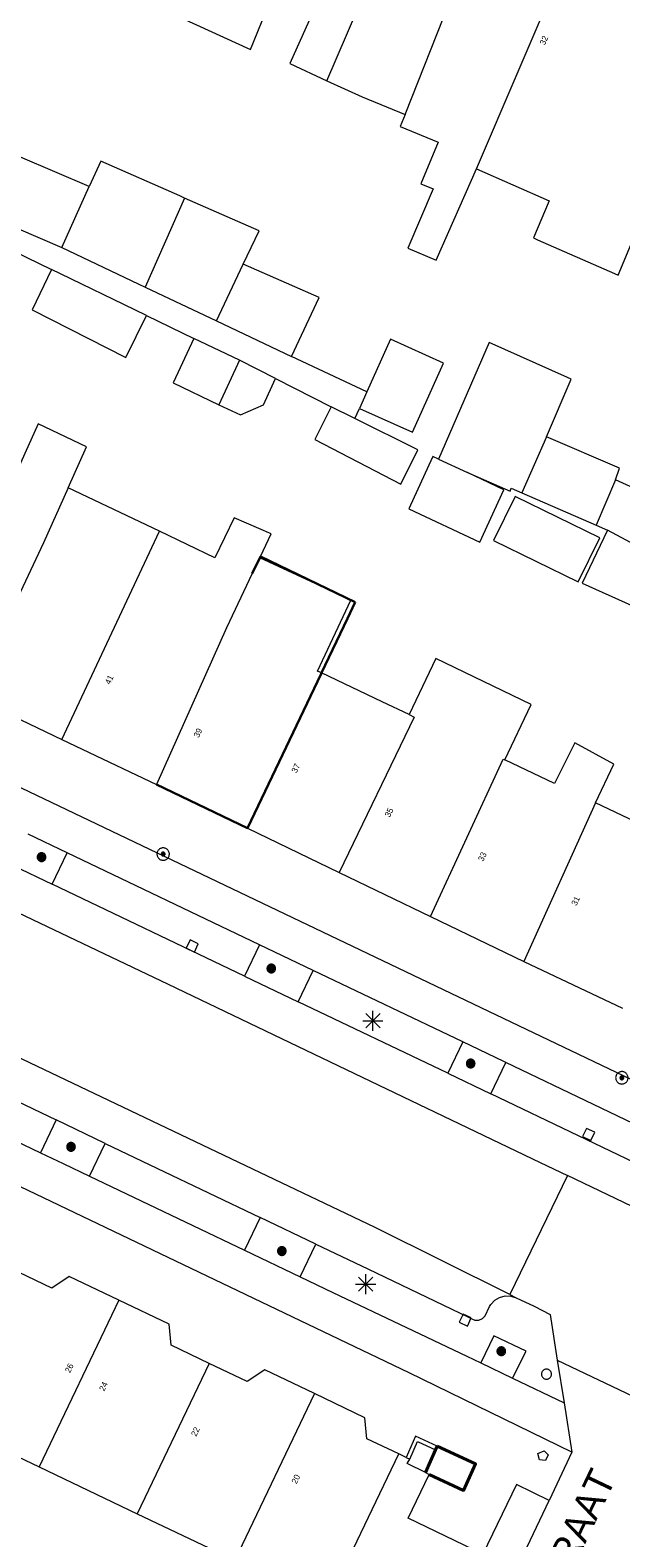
# Model space of a CAD drawing. Header units: metres. Extents: x 135779 to 137489, y 452643 to 455118.
# Tile 254 of 256: x 136523 to 136552, y 453924 to 453999. Entities that reach past the tile are written whole.
import ezdxf
from ezdxf.enums import TextEntityAlignment as Align

# ---------------------------------------------------------------- set-up
doc = ezdxf.new("R2010")
doc.units = ezdxf.units.M
doc.linetypes.add('DGN_Style_3', pattern=[78.572352, 56.123108, -22.449243])
for name, color, linetype, lineweight in [('KTop_GBI_Toegangstrap', 40, 'Continuous', 40), ('KTop_NAR_Huisnummer (t)', 7, 'Continuous', 13), ('KTop_NAR_Huisnummer tijdelijk (t)', 7, 'Continuous', 13), ('KTop_OBW_Overig Plus', 1, 'Continuous', 13), ('KTop_ORL_Weg_Straatnaam (t)', 7, 'Continuous', 13), ('KTop_PAL_Afsluitpaal', 222, 'Continuous', 13), ('KTop_PAL_Lichtmast', 40, 'Continuous', 13), ('KTop_PND_Grondvlaksituatie van BAG-pand [tachy]', 1, 'Continuous', 13), ('KTop_PND_Pandscheiding', 40, 'Continuous', 13), ('KTop_PND_Voorlopige_pandgeometrie', 1, 'DGN_Style_3', 30), ('KTop_PUT_Brandkraan of -put', 1, 'Continuous', 13), ('KTop_PUT_Inspectie- of rioolput', 15, 'Continuous', 13), ('KTop_PUT_Kolk', 15, 'Continuous', 13), ('KTop_SHD_Muur', 15, 'Continuous', 13), ('KTop_VGO_Boom', 92, 'Continuous', 13), ('KTop_WGD_Fietspad', 40, 'Continuous', 13), ('KTop_WGD_Parkeervlak', 251, 'Continuous', 13), ('KTop_WGD_Rijbaan_Lokale weg', 251, 'Continuous', 13), ('KTop_WGD_Rijbaan_Lokale weg_verkeersdrempel', 40, 'Continuous', 13), ('KTop_WGD_Voetpad', 251, 'Continuous', 13)]:
    doc.layers.add(name, color=color, linetype=linetype, lineweight=lineweight)
doc.styles.add('Style-ROVU', font='ROVU.shx')
doc.styles.add('Style-ROVUCURSIEF', font='ROVUCURSIEF.shx')

# ---------------------------------------------------------------- blocks, each defined once
blk = doc.blocks.new('PAL_Lichtmast')
at = {"layer": 'KTop_PAL_Lichtmast'}
for p, q in [((-0.354, -0.354), (0.354, 0.354)), ((0.354, -0.354), (-0.354, 0.354)), ((0, -0.5), (0, 0.5)), ((-0.5, 0), (0.5, 0))]:
    blk.add_line(p, q, dxfattribs=at)
blk = doc.blocks.new('PAL_Afsluitpaal')
at = {"layer": 'KTop_PAL_Afsluitpaal', "flags": 128}
blk.add_lwpolyline([(0.25, 0), (0.249, 0.026), (0.245, 0.052), (0.238, 0.077), (0.228, 0.102), (0.217, 0.125), (0.202, 0.147), (0.186, 0.167), (0.167, 0.186), (0.147, 0.202), (0.125, 0.217), (0.102, 0.228), (0.077, 0.238), (0.052, 0.245), (0.026, 0.249), (0, 0.25), (-0.026, 0.249), (-0.052, 0.245), (-0.077, 0.238), (-0.102, 0.228), (-0.125, 0.217), (-0.147, 0.202), (-0.167, 0.186), (-0.186, 0.167), (-0.202, 0.147), (-0.217, 0.125), (-0.228, 0.102), (-0.238, 0.077), (-0.245, 0.052), (-0.249, 0.026), (-0.25, 0), (-0.249, -0.026), (-0.245, -0.052), (-0.238, -0.077), (-0.228, -0.102), (-0.217, -0.125), (-0.202, -0.147), (-0.186, -0.167), (-0.167, -0.186), (-0.147, -0.202), (-0.125, -0.217), (-0.102, -0.228), (-0.077, -0.238), (-0.052, -0.245), (-0.026, -0.249), (0, -0.25), (0.026, -0.249), (0.052, -0.245), (0.077, -0.238), (0.102, -0.228), (0.125, -0.217), (0.147, -0.202), (0.167, -0.186), (0.186, -0.167), (0.202, -0.147), (0.217, -0.125), (0.228, -0.102), (0.238, -0.077), (0.245, -0.052), (0.249, -0.026), (0.25, 0)], dxfattribs=at)
blk = doc.blocks.new('PUT_Brandkraan_of_-put')
at = {"layer": 'KTop_PUT_Brandkraan of -put'}
for p, q in [((-0.25, 0.034), (0, 0.25)), ((-0.158, -0.25), (-0.25, 0.034)), ((0, 0.25), (0.25, 0.033)), ((0.25, 0.033), (0.158, -0.25)), ((0.158, -0.25), (-0.158, -0.25))]:
    blk.add_line(p, q, dxfattribs=at)
blk = doc.blocks.new('PUT_Inspectie-_of_rioolput')
at = {"layer": 'KTop_PUT_Inspectie- of rioolput', "flags": 128}
for points in [[(0.31, 0), (0.308, 0.032), (0.303, 0.064), (0.294, 0.095), (0.283, 0.126), (0.268, 0.155), (0.25, 0.182), (0.23, 0.207), (0.207, 0.23), (0.182, 0.25), (0.154, 0.268), (0.126, 0.283), (0.095, 0.294), (0.064, 0.303), (0.032, 0.308), (0, 0.309), (-0.032, 0.308), (-0.064, 0.303), (-0.096, 0.294), (-0.126, 0.283), (-0.155, 0.268), (-0.182, 0.25), (-0.207, 0.23), (-0.23, 0.207), (-0.25, 0.182), (-0.268, 0.154), (-0.283, 0.126), (-0.294, 0.095), (-0.303, 0.064), (-0.308, 0.032), (-0.309, 0), (-0.308, -0.032), (-0.303, -0.064), (-0.294, -0.096), (-0.283, -0.126), (-0.268, -0.155), (-0.25, -0.182), (-0.23, -0.207), (-0.207, -0.23), (-0.182, -0.25), (-0.155, -0.268), (-0.126, -0.283), (-0.096, -0.294), (-0.064, -0.303), (-0.032, -0.308), (0, -0.309), (0.032, -0.308), (0.064, -0.303), (0.095, -0.294), (0.126, -0.283), (0.155, -0.268), (0.182, -0.25), (0.207, -0.23), (0.23, -0.207), (0.25, -0.182), (0.268, -0.155), (0.283, -0.126), (0.294, -0.096), (0.303, -0.064), (0.308, -0.032), (0.31, 0)], [(0.095, 0), (0.094, 0.009), (0.092, 0.019), (0.09, 0.029), (0.086, 0.038), (0.082, 0.047), (0.076, 0.055), (0.07, 0.063), (0.063, 0.07), (0.055, 0.076), (0.047, 0.082), (0.038, 0.086), (0.029, 0.09), (0.019, 0.092), (0.009, 0.094), (0, 0.094), (-0.01, 0.094), (-0.02, 0.092), (-0.029, 0.09), (-0.039, 0.086), (-0.048, 0.082), (-0.056, 0.076), (-0.064, 0.07), (-0.071, 0.063), (-0.077, 0.055), (-0.082, 0.047), (-0.087, 0.038), (-0.09, 0.029), (-0.093, 0.019), (-0.094, 0.009), (-0.095, 0), (-0.094, -0.01), (-0.093, -0.02), (-0.09, -0.029), (-0.087, -0.039), (-0.082, -0.048), (-0.077, -0.056), (-0.071, -0.064), (-0.064, -0.071), (-0.056, -0.077), (-0.047, -0.082), (-0.039, -0.087), (-0.029, -0.09), (-0.02, -0.093), (-0.01, -0.094), (0, -0.095), (0.009, -0.094), (0.019, -0.093), (0.029, -0.09), (0.038, -0.087), (0.047, -0.082), (0.055, -0.077), (0.063, -0.071), (0.07, -0.064), (0.076, -0.056), (0.082, -0.047), (0.086, -0.039), (0.09, -0.029), (0.092, -0.02), (0.094, -0.01), (0.095, 0)], [(0.035, 0), (0.034, 0.003), (0.034, 0.007), (0.033, 0.01), (0.031, 0.014), (0.03, 0.017), (0.028, 0.02), (0.026, 0.023), (0.023, 0.026), (0.02, 0.028), (0.017, 0.03), (0.014, 0.031), (0.01, 0.033), (0.007, 0.034), (0.003, 0.034), (0, 0.034), (-0.004, 0.034), (-0.007, 0.034), (-0.011, 0.033), (-0.014, 0.031), (-0.018, 0.03), (-0.021, 0.028), (-0.023, 0.026), (-0.026, 0.023), (-0.028, 0.02), (-0.03, 0.017), (-0.032, 0.014), (-0.033, 0.01), (-0.034, 0.007), (-0.035, 0.003), (-0.035, 0), (-0.035, -0.004), (-0.034, -0.007), (-0.033, -0.011), (-0.032, -0.014), (-0.03, -0.018), (-0.028, -0.021), (-0.026, -0.023), (-0.023, -0.026), (-0.021, -0.028), (-0.017, -0.03), (-0.014, -0.032), (-0.011, -0.033), (-0.007, -0.034), (-0.004, -0.035), (0, -0.035), (0.003, -0.035), (0.007, -0.034), (0.01, -0.033), (0.014, -0.032), (0.017, -0.03), (0.02, -0.028), (0.023, -0.026), (0.026, -0.023), (0.028, -0.021), (0.03, -0.017), (0.031, -0.014), (0.033, -0.011), (0.034, -0.007), (0.034, -0.004), (0.035, 0)], [(0.01, 0.02), (0.007, 0.02), (0.005, 0.021), (0.003, 0.022), (0.001, 0.022), (-0.001, 0.022), (-0.004, 0.022), (-0.006, 0.021), (-0.008, 0.02), (-0.01, 0.019), (-0.012, 0.018), (-0.014, 0.017), (-0.016, 0.015), (-0.017, 0.013), (-0.019, 0.012), (-0.02, 0.009), (-0.021, 0.007), (-0.022, 0.005), (-0.022, 0.003), (-0.022, 0.001), (-0.022, -0.001), (-0.022, -0.004), (-0.022, -0.006), (-0.021, -0.008), (-0.02, -0.01), (-0.019, -0.012), (-0.017, -0.014), (-0.016, -0.016), (-0.014, -0.017), (-0.012, -0.019), (-0.01, -0.02), (-0.008, -0.021), (-0.006, -0.022), (-0.003, -0.022), (-0.001, -0.022), (0.001, -0.022), (0.003, -0.022), (0.005, -0.022), (0.008, -0.021), (0.01, -0.02), (0.012, -0.019), (0.014, -0.017), (0.015, -0.016), (0.017, -0.014), (0.018, -0.012), (0.02, -0.01), (0.02, -0.008), (0.021, -0.006), (0.022, -0.003), (0.022, -0.001), (0.022, 0.001), (0.022, 0.003), (0.021, 0.005), (0.02, 0.008), (0.019, 0.01), (0.018, 0.012), (0.017, 0.014), (0.015, 0.015), (0.013, 0.017), (0.012, 0.018), (0.01, 0.02)]]:
    blk.add_lwpolyline(points, dxfattribs=at)
blk = doc.blocks.new('PUT_Kolk')
at = {"layer": 'KTop_PUT_Kolk', "flags": 128}
blk.add_lwpolyline([(0.225, -0.225), (0.225, 0.225), (-0.225, 0.225), (-0.225, -0.225), (0.225, -0.225)], dxfattribs=at)
blk = doc.blocks.new('VGO_Boom')
at = {"layer": 'KTop_VGO_Boom', "flags": 128}
for points in [[(0.215, 0), (0.214, 0.022), (0.21, 0.045), (0.204, 0.066), (0.196, 0.087), (0.186, 0.108), (0.174, 0.126), (0.16, 0.144), (0.144, 0.16), (0.126, 0.174), (0.107, 0.186), (0.087, 0.196), (0.066, 0.204), (0.045, 0.21), (0.022, 0.214), (-0.001, 0.215), (-0.023, 0.214), (-0.045, 0.21), (-0.067, 0.204), (-0.088, 0.196), (-0.108, 0.186), (-0.127, 0.174), (-0.144, 0.16), (-0.16, 0.144), (-0.174, 0.126), (-0.187, 0.107), (-0.197, 0.087), (-0.205, 0.066), (-0.211, 0.045), (-0.214, 0.022), (-0.215, -0.001), (-0.214, -0.023), (-0.211, -0.045), (-0.205, -0.067), (-0.197, -0.088), (-0.187, -0.108), (-0.174, -0.127), (-0.16, -0.144), (-0.144, -0.16), (-0.127, -0.174), (-0.108, -0.187), (-0.088, -0.197), (-0.067, -0.205), (-0.045, -0.211), (-0.023, -0.214), (0, -0.215), (0.022, -0.214), (0.045, -0.211), (0.066, -0.205), (0.087, -0.197), (0.108, -0.187), (0.126, -0.174), (0.144, -0.16), (0.16, -0.144), (0.174, -0.127), (0.186, -0.108), (0.196, -0.088), (0.204, -0.067), (0.21, -0.045), (0.214, -0.023), (0.215, -0.001)], [(0.155, 0), (0.154, 0.016), (0.152, 0.032), (0.147, 0.048), (0.142, 0.063), (0.134, 0.078), (0.125, 0.091), (0.115, 0.104), (0.104, 0.115), (0.091, 0.125), (0.077, 0.134), (0.063, 0.142), (0.048, 0.147), (0.032, 0.152), (0.016, 0.154), (-0.001, 0.155), (-0.017, 0.154), (-0.033, 0.152), (-0.048, 0.147), (-0.064, 0.142), (-0.078, 0.134), (-0.092, 0.125), (-0.104, 0.115), (-0.116, 0.104), (-0.126, 0.091), (-0.135, 0.077), (-0.142, 0.063), (-0.148, 0.048), (-0.152, 0.032), (-0.155, 0.016), (-0.155, -0.001), (-0.155, -0.017), (-0.152, -0.033), (-0.148, -0.048), (-0.142, -0.064), (-0.135, -0.078), (-0.126, -0.092), (-0.116, -0.104), (-0.104, -0.116), (-0.092, -0.126), (-0.078, -0.135), (-0.064, -0.142), (-0.048, -0.148), (-0.033, -0.152), (-0.017, -0.155), (0, -0.155), (0.016, -0.155), (0.032, -0.152), (0.048, -0.148), (0.063, -0.142), (0.078, -0.135), (0.091, -0.126), (0.104, -0.116), (0.115, -0.104), (0.125, -0.092), (0.134, -0.078), (0.142, -0.064), (0.147, -0.048), (0.152, -0.033), (0.154, -0.017), (0.155, -0.001)], [(0.095, 0), (0.094, 0.01), (0.093, 0.02), (0.09, 0.029), (0.087, 0.039), (0.082, 0.048), (0.077, 0.056), (0.071, 0.064), (0.064, 0.071), (0.056, 0.077), (0.047, 0.082), (0.039, 0.087), (0.029, 0.09), (0.02, 0.093), (0.01, 0.094), (-0.001, 0.095), (-0.01, 0.094), (-0.02, 0.093), (-0.03, 0.09), (-0.039, 0.087), (-0.048, 0.082), (-0.056, 0.077), (-0.064, 0.071), (-0.071, 0.064), (-0.077, 0.056), (-0.083, 0.047), (-0.087, 0.039), (-0.091, 0.029), (-0.093, 0.02), (-0.095, 0.01), (-0.095, -0.001), (-0.095, -0.01), (-0.093, -0.02), (-0.091, -0.03), (-0.087, -0.039), (-0.083, -0.048), (-0.077, -0.056), (-0.071, -0.064), (-0.064, -0.071), (-0.056, -0.077), (-0.048, -0.083), (-0.039, -0.087), (-0.03, -0.091), (-0.02, -0.093), (-0.01, -0.095), (0, -0.095), (0.01, -0.095), (0.02, -0.093), (0.029, -0.091), (0.039, -0.087), (0.048, -0.083), (0.056, -0.077), (0.064, -0.071), (0.071, -0.064), (0.077, -0.056), (0.082, -0.048), (0.087, -0.039), (0.09, -0.03), (0.093, -0.02), (0.094, -0.01), (0.095, -0.001)], [(0.035, 0), (0.035, 0.004), (0.034, 0.007), (0.033, 0.011), (0.032, 0.014), (0.03, 0.018), (0.028, 0.021), (0.026, 0.023), (0.023, 0.026), (0.021, 0.028), (0.017, 0.03), (0.014, 0.032), (0.011, 0.033), (0.007, 0.034), (0.004, 0.035), (-0.001, 0.035), (-0.004, 0.035), (-0.008, 0.034), (-0.011, 0.033), (-0.015, 0.032), (-0.018, 0.03), (-0.021, 0.028), (-0.024, 0.026), (-0.027, 0.023), (-0.029, 0.021), (-0.031, 0.017), (-0.032, 0.014), (-0.034, 0.011), (-0.035, 0.007), (-0.035, 0.004), (-0.035, -0.001), (-0.035, -0.004), (-0.035, -0.008), (-0.034, -0.011), (-0.032, -0.015), (-0.031, -0.018), (-0.029, -0.021), (-0.027, -0.024), (-0.024, -0.027), (-0.021, -0.029), (-0.018, -0.031), (-0.015, -0.032), (-0.011, -0.034), (-0.008, -0.035), (-0.004, -0.035), (0, -0.035), (0.004, -0.035), (0.007, -0.035), (0.011, -0.034), (0.014, -0.032), (0.018, -0.031), (0.021, -0.029), (0.023, -0.027), (0.026, -0.024), (0.028, -0.021), (0.03, -0.018), (0.032, -0.015), (0.033, -0.011), (0.034, -0.008), (0.035, -0.004), (0.035, 0)]]:
    blk.add_lwpolyline(points, dxfattribs=at)

msp = doc.modelspace()

# ---------------------------------------------------------------- linework, layer by layer
at = {"layer": 'KTop_GBI_Toegangstrap', "flags": 128}
for points in [[(136543.2, 453928.518), (136542.691, 453927.392)], [(136542.886, 453927.297), (136544.592, 453926.498), (136545.19, 453927.819), (136543.283, 453928.699)], [(136543.283, 453928.699), (136543.2, 453928.518)]]:
    msp.add_lwpolyline(points, dxfattribs=at)
at = {"layer": 'KTop_OBW_Overig Plus', "flags": 128}
for points in [[(136539.401, 453980.439), (136542.047, 453979.249), (136543.598, 453982.698), (136540.953, 453983.888), (136539.774, 453981.267)], [(136539.774, 453981.267), (136539.401, 453980.439)]]:
    msp.add_lwpolyline(points, dxfattribs=at)
at = {"layer": 'KTop_PND_Grondvlaksituatie van BAG-pand [tachy]', "flags": 128}
for points in [[(136529.931, 454000.181), (136533.977, 453998.341), (136534.918, 454000.656)], [(136534.918, 454000.656), (136536.905, 453999.782), (136535.941, 453997.631), (136537.779, 453996.781)], [(136537.779, 453996.781), (136539.531, 453995.971), (136541.685, 453995.092)], [(136541.685, 453995.092), (136541.438, 453994.5), (136543.326, 453993.707), (136542.461, 453991.641), (136543.072, 453991.384), (136541.82, 453988.429), (136543.226, 453987.828), (136545.244, 453992.381)], [(136525.938, 453991.507), (136522.511, 453992.973), (136522.334, 453992.559)], [(136530.689, 453990.929), (136530.455, 453991.032), (136526.508, 453992.773), (136525.938, 453991.507)], [(136545.244, 453992.381), (136548.854, 453990.784), (136548.083, 453988.938), (136548.276, 453988.853), (136552.116, 453987.162), (136552.299, 453987.081), (136554.394, 453992.101)], [(136533.612, 453987.626), (136534.403, 453989.291), (136530.689, 453990.929)], [(136521.486, 453990.577), (136521.199, 453989.907), (136524.569, 453988.465)], [(136524.569, 453988.465), (136528.379, 453986.655), (136528.721, 453986.492)], [(136536.009, 453983.03), (136537.404, 453985.965), (136533.612, 453987.626)], [(136524.062, 453987.367), (136523.091, 453985.351), (136527.76, 453982.973), (136528.791, 453985.071)], [(136528.791, 453985.071), (136528.215, 453985.351), (136524.511, 453987.149), (136524.062, 453987.367)], [(136528.721, 453986.492), (136532.272, 453984.805)], [(136532.272, 453984.805), (136536.009, 453983.03)], [(136531.153, 453983.934), (136530.111, 453981.711), (136532.401, 453980.621)], [(136533.419, 453982.841), (136531.153, 453983.934)], [(136548.72, 453979.016), (136549.956, 453981.903), (136549.774, 453981.985), (136545.872, 453983.735), (136543.352, 453977.916)], [(136535.216, 453981.93), (136533.419, 453982.841)], [(136532.401, 453980.621), (136533.479, 453980.126), (136534.613, 453980.615), (136535.216, 453981.93)], [(136538.001, 453980.519), (136537.183, 453978.892), (136541.47, 453976.665), (136542.319, 453978.381), (136539.178, 453979.936)], [(136539.178, 453979.936), (136538.001, 453980.519)], [(136524.883, 453976.479), (136525.806, 453978.523), (136523.382, 453979.679), (136521.238, 453974.906), (136518.962, 453976.004)], [(136552.16, 453976.886), (136552.365, 453977.454), (136548.72, 453979.016)], [(136543.352, 453977.916), (136543.068, 453978.05), (136543.053, 453978.017), (136541.869, 453975.437), (136545.401, 453973.774), (136546.6, 453976.386), (136544.788, 453977.24)], [(136544.788, 453977.24), (136546.915, 453976.307), (136546.973, 453976.458), (136547.506, 453976.227)], [(136529.431, 453974.316), (136524.883, 453976.479)], [(136556.282, 453975.01), (136552.16, 453976.886)], [(136547.169, 453976.056), (136546.088, 453973.848), (136550.298, 453971.787), (136551.379, 453973.995), (136547.169, 453976.056)], [(136547.506, 453976.227), (136551.203, 453974.625)], [(136534.468, 453973.055), (136535.011, 453974.191), (136533.166, 453974.99), (136532.2, 453972.998), (136529.431, 453974.316)], [(136551.775, 453974.377), (136550.505, 453971.726), (136555.459, 453969.504)], [(136551.203, 453974.625), (136551.775, 453974.377)], [(136534.441, 453972.998), (136534.468, 453973.055)], [(136537.512, 453967.253), (136537.318, 453967.344), (136538.967, 453970.882), (136538.835, 453970.951), (136534.441, 453972.998)], [(136546.649, 453962.917), (136547.964, 453965.686), (136543.204, 453967.979), (136541.876, 453965.181)], [(136537.513, 453967.253), (136537.512, 453967.253)], [(136541.876, 453965.181), (136540.538, 453965.816), (136537.513, 453967.253)], [(136520.058, 453966.102), (136524.568, 453963.942)], [(136524.568, 453963.942), (136529.286, 453961.683)], [(136551.164, 453960.775), (136552.088, 453962.7), (136550.144, 453963.763), (136549.131, 453961.739), (136546.649, 453962.917)], [(136556.005, 453958.482), (136557.359, 453961.34), (136555.179, 453962.372), (136553.826, 453959.514), (136551.164, 453960.775)], [(136533.819, 453959.512), (136538.399, 453957.306)], [(136538.399, 453957.306), (136542.946, 453955.116)], [(136542.946, 453955.116), (136547.6, 453952.874)], [(136547.6, 453952.874), (136552.518, 453950.54)], [(136527.412, 453935.984), (136524.938, 453937.167), (136524.071, 453936.585), (136522.442, 453937.364)], [(136531.919, 453932.831), (136530.025, 453933.737), (136529.927, 453934.781), (136527.412, 453935.984)], [(136537.159, 453931.322), (136534.68, 453932.507), (136533.814, 453931.924), (136531.919, 453932.831)], [(136541.367, 453928.313), (136539.778, 453929.072), (136539.678, 453930.117), (136537.159, 453931.322)], [(136518.851, 453929.856), (136523.444, 453927.665)], [(136541.739, 453928.135), (136541.367, 453928.313)], [(136523.444, 453927.665), (136528.332, 453925.333)], [(136541.739, 453928.135), (136541.916, 453928.05)], [(136542.691, 453927.392), (136541.775, 453927.84), (136541.916, 453928.05)], [(136545.56, 453923.318), (136541.833, 453925.118), (136542.886, 453927.297)], [(136542.691, 453927.392), (136542.886, 453927.297)], [(136528.332, 453925.333), (136533.193, 453923.013)]]:
    msp.add_lwpolyline(points, dxfattribs=at)
at = {"layer": 'KTop_PND_Pandscheiding', "flags": 128}
for points in [[(136537.779, 453996.781), (136539.275, 454000.253), (136541.715, 454005.506)], [(136541.685, 453995.092), (136545.193, 454003.968)], [(136545.244, 453992.381), (136549.396, 454002.109)], [(136524.569, 453988.465), (136525.938, 453991.507)], [(136530.689, 453990.929), (136528.721, 453986.492)], [(136532.272, 453984.805), (136533.612, 453987.626)], [(136533.419, 453982.841), (136532.401, 453980.621)], [(136548.72, 453979.016), (136547.506, 453976.227)], [(136543.352, 453977.916), (136544.788, 453977.24)], [(136524.883, 453976.479), (136523.648, 453973.744), (136520.058, 453966.102)], [(136552.16, 453976.886), (136551.203, 453974.625)], [(136524.568, 453963.942), (136529.431, 453974.316)], [(136555.234, 453972.514), (136551.775, 453974.377)], [(136534.441, 453972.998), (136534.064, 453972.209)], [(136534.064, 453972.209), (136532.771, 453969.501), (136529.286, 453961.683)], [(136533.819, 453959.512), (136537.512, 453967.253)], [(136541.876, 453965.181), (136542.139, 453965.056), (136538.399, 453957.306)], [(136542.946, 453955.116), (136546.565, 453962.957), (136546.649, 453962.917)], [(136551.164, 453960.775), (136547.6, 453952.874)], [(136527.412, 453935.984), (136523.444, 453927.665)], [(136531.919, 453932.831), (136528.332, 453925.333)], [(136537.159, 453931.322), (136533.193, 453923.013)], [(136537.785, 453920.822), (136541.367, 453928.313)]]:
    msp.add_lwpolyline(points, dxfattribs=at)
at = {"layer": 'KTop_PND_Voorlopige_pandgeometrie', "flags": 128}
for points in [[(136534.468, 453973.055), (136534.468, 453973.055), (136534.064, 453972.209)], [(136537.513, 453967.253), (136538.806, 453969.965), (136539.196, 453970.784), (136534.468, 453973.055)], [(136533.819, 453959.512), (136537.495, 453967.216), (136537.513, 453967.253)], [(136529.286, 453961.683), (136533.819, 453959.512)]]:
    msp.add_lwpolyline(points, dxfattribs=at)
at = {"layer": 'KTop_SHD_Muur', "flags": 128}
for points in [[(136543.283, 453928.699), (136542.198, 453929.199), (136541.739, 453928.135)], [(136541.916, 453928.05), (136542.301, 453928.932), (136543.2, 453928.518)]]:
    msp.add_lwpolyline(points, dxfattribs=at)
at = {"layer": 'KTop_WGD_Fietspad', "flags": 128}
for points in [[(136470.792, 453986.242), (136478.09, 453982.764), (136484.389, 453979.754), (136500, 453972.294), (136556.727, 453945.187), (136558.862, 453944.169), (136564.407, 453941.526), (136575.797, 453936.064), (136580.117, 453934.01), (136590.497, 453929.009), (136598.647, 453925.156), (136599.539, 453924.734), (136599.755, 453924.656), (136600.3, 453924.52), (136600.859, 453924.463), (136601.421, 453924.485), (136601.973, 453924.587), (136602.506, 453924.766), (136603.008, 453925.019), (136603.469, 453925.34), (136603.879, 453925.724), (136604.232, 453926.162), (136604.518, 453926.645), (136604.701, 453927.073)], [(136549.985, 453928.403), (136541.877, 453932.363), (136500, 453952.396), (136487.723, 453958.269), (136480.45, 453961.73)], [(136524.838, 453958.276), (136522.89, 453959.207)], [(136534.417, 453953.697), (136524.838, 453958.276)], [(136537.096, 453952.417), (136534.417, 453953.697)], [(136544.552, 453948.853), (136537.096, 453952.417)], [(136546.706, 453947.823), (136546.6, 453947.874), (136544.552, 453948.853)], [(136514.189, 453947.79), (136523.513, 453943.331)], [(136555.444, 453943.647), (136546.706, 453947.823)], [(136523.513, 453943.331), (136524.635, 453942.795), (136524.642, 453942.791), (136525.949, 453942.167)], [(136525.949, 453942.167), (136533.671, 453938.474)], [(136533.671, 453938.474), (136536.455, 453937.143)], [(136536.455, 453937.143), (136538.073, 453936.369), (136544.755, 453933.181), (136545.447, 453932.851)], [(136545.447, 453932.851), (136547.028, 453932.096)], [(136547.028, 453932.096), (136549.606, 453930.866)]]:
    msp.add_lwpolyline(points, dxfattribs=at)
at = {"layer": 'KTop_WGD_Parkeervlak', "flags": 128}
for points in [[(136522.147, 453957.654), (136524.095, 453956.722)], [(136533.673, 453952.141), (136536.352, 453950.859)], [(136543.806, 453947.294), (136545.96, 453946.263)], [(136526.729, 453943.799), (136524.294, 453944.964)], [(136537.235, 453938.776), (136534.452, 453940.107)]]:
    msp.add_lwpolyline(points, dxfattribs=at)
at = {"layer": 'KTop_WGD_Rijbaan_Lokale weg', "flags": 128}
for points in [[(136489.143, 453971.173), (136494.258, 453968.702), (136529.862, 453951.732), (136548.414, 453942.85), (136549.776, 453942.196)], [(136546.894, 453936.263), (136540.195, 453939.597), (136500, 453958.772), (136489.295, 453963.879), (136489.155, 453963.946)], [(136549.776, 453942.196), (136546.894, 453936.263)]]:
    msp.add_lwpolyline(points, dxfattribs=at)
at = {"layer": 'KTop_WGD_Rijbaan_Lokale weg_verkeersdrempel', "flags": 128}
for points in [[(136563.97, 453935.38), (136556.214, 453939.105), (136549.776, 453942.196)], [(136546.894, 453936.263), (136547.212, 453936.104)], [(136547.212, 453936.104), (136548.115, 453935.68), (136548.915, 453935.271), (136549.259, 453932.991)], [(136549.259, 453932.991), (136549.606, 453930.866)], [(136549.259, 453932.991), (136557.504, 453929.061)], [(136549.606, 453930.866), (136549.985, 453928.403)], [(136549.985, 453928.403), (136548.867, 453925.995)], [(136547.766, 453923.684), (136548.867, 453925.995)]]:
    msp.add_lwpolyline(points, dxfattribs=at)
at = {"layer": 'KTop_WGD_Voetpad', "flags": 128}
for points in [[(136519.705, 453989.483), (136524.062, 453987.367)], [(136528.791, 453985.071), (136531.153, 453983.934)], [(136539.774, 453981.267), (136536.009, 453983.03)], [(136535.216, 453981.93), (136538.001, 453980.519)], [(136539.178, 453979.936), (136539.401, 453980.439)], [(136524.095, 453956.722), (136524.838, 453958.276)], [(136533.673, 453952.141), (136524.095, 453956.722)], [(136534.417, 453953.697), (136533.673, 453952.141)], [(136536.352, 453950.859), (136537.096, 453952.417)], [(136543.806, 453947.294), (136536.352, 453950.859)], [(136514.97, 453949.422), (136524.294, 453944.964)], [(136544.552, 453948.853), (136543.806, 453947.294)], [(136545.96, 453946.263), (136546.706, 453947.823)], [(136554.697, 453942.084), (136545.96, 453946.263)], [(136524.294, 453944.964), (136523.513, 453943.331)], [(136525.949, 453942.167), (136526.729, 453943.799)], [(136526.729, 453943.799), (136534.452, 453940.107)], [(136534.452, 453940.107), (136533.671, 453938.474)], [(136536.455, 453937.143), (136537.235, 453938.776)], [(136537.235, 453938.776), (136539.826, 453937.537), (136544.836, 453935.132), (136545.04, 453935.03), (136545.157, 453934.99), (136545.355, 453934.989), (136545.538, 453935.066), (136545.676, 453935.208), (136545.894, 453935.667), (136545.953, 453935.765), (136546.144, 453935.973), (136546.386, 453936.12), (136546.659, 453936.193), (136546.942, 453936.188), (136547.212, 453936.104)], [(136547.028, 453932.096), (136547.712, 453933.435), (136546.094, 453934.207), (136545.447, 453932.851)], [(136548.867, 453925.995), (136547.24, 453926.798), (136545.56, 453923.318)]]:
    msp.add_lwpolyline(points, dxfattribs=at)

# ---------------------------------------------------------------- block references
at = {"layer": 'KTop_PAL_Afsluitpaal'}
msp.add_blockref('PAL_Afsluitpaal', (136548.726, 453932.294), dxfattribs=at)
at = {"layer": 'KTop_PAL_Lichtmast'}
for p in [(136540.076, 453949.913), (136539.714, 453936.778)]:
    msp.add_blockref('PAL_Lichtmast', p, dxfattribs=at)
at = {"layer": 'KTop_PUT_Brandkraan of -put', "rotation": 63.96881553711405}
msp.add_blockref('PUT_Brandkraan_of_-put', (136548.524, 453928.233), dxfattribs=at)
at = {"layer": 'KTop_PUT_Inspectie- of rioolput'}
for p, rotation in [((136529.62, 453958.221), 244.4591942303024), ((136552.484, 453947.068), 64.45919420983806)]:
    msp.add_blockref('PUT_Inspectie-_of_rioolput', p, dxfattribs=dict(at, rotation=rotation))
at = {"layer": 'KTop_PUT_Kolk'}
for p, rotation in [((136531.072, 453953.639), 244.4389764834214), ((136550.828, 453944.243), 244.4377144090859), ((136544.676, 453934.989), 64.35713525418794)]:
    msp.add_blockref('PUT_Kolk', p, dxfattribs=dict(at, rotation=rotation))
at = {"layer": 'KTop_VGO_Boom'}
for p in [(136523.558, 453958.07), (136535.008, 453952.517), (136544.949, 453947.78), (136525.028, 453943.626), (136535.536, 453938.43), (136546.473, 453933.436)]:
    msp.add_blockref('VGO_Boom', p, dxfattribs=at)

# ---------------------------------------------------------------- texts
at = {"layer": 'KTop_NAR_Huisnummer (t)', "style": 'Style-ROVU'}
for s, rotation, p in [('32', 66.1, (136548.688, 453998.998)), ('26', 64.4, (136525.035, 453932.797)), ('24', 64.4, (136526.739, 453931.882)), ('22', 64.4, (136531.321, 453929.627)), ('20', 64.4, (136536.326, 453927.263))]:
    msp.add_text(s, height=0.3, rotation=rotation, dxfattribs=at).set_placement(p, align=Align.MIDDLE_RIGHT)
at = {"layer": 'KTop_NAR_Huisnummer tijdelijk (t)', "style": 'Style-ROVUCURSIEF'}
for s, rotation, p in [('41', 64.6, (136526.835, 453966.715)), ('39', 64.4, (136531.256, 453964.066)), ('37', 64.6, (136536.132, 453962.302)), ('35', 64.6, (136540.783, 453960.097)), ('33', 64.6, (136545.43, 453957.89)), ('31', 64.6, (136550.081, 453955.686))]:
    msp.add_text(s, height=0.3, rotation=rotation, dxfattribs=at).set_placement(p, align=Align.MIDDLE_LEFT)
at = {"layer": 'KTop_ORL_Weg_Straatnaam (t)', "style": 'Style-ROVU'}
msp.add_text('EEMSTRAAT', height=1.4, rotation=64.512, dxfattribs=at).set_placement((136547.297, 453916.767))

doc.saveas('drawing.dxf')
